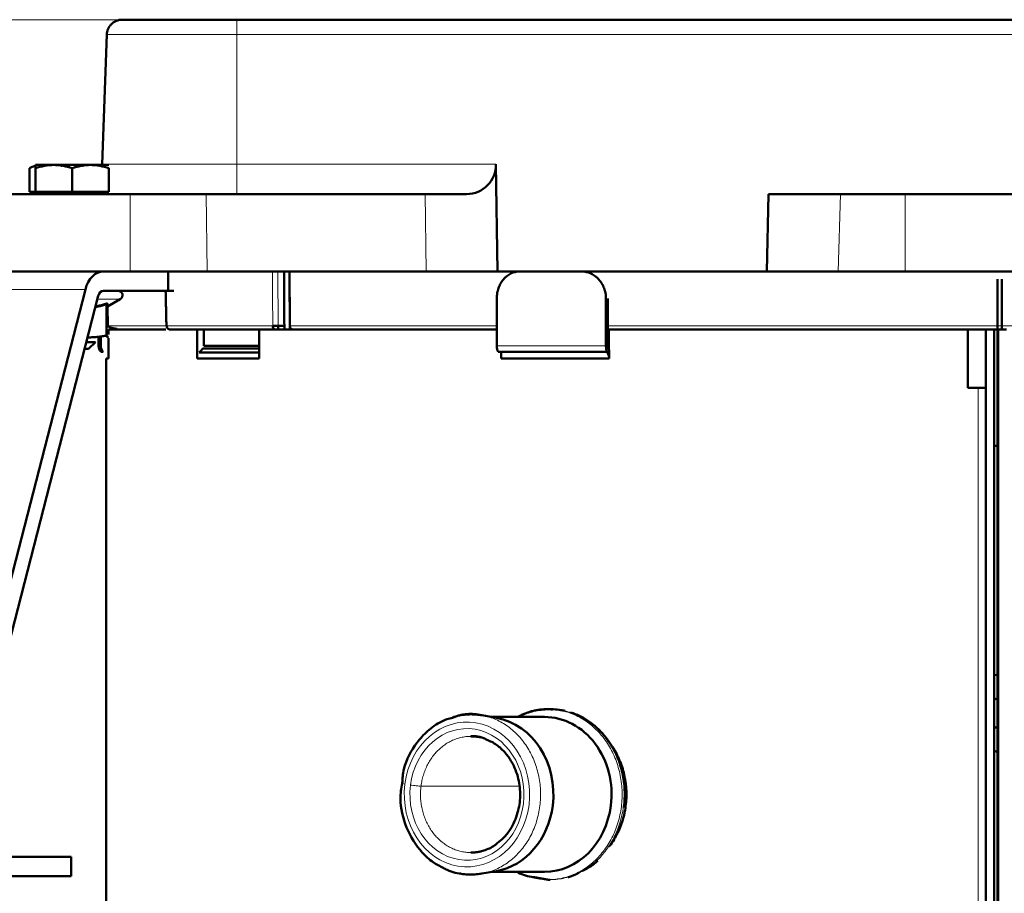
# Model space of a CAD drawing. Header units: millimetres. Extents: x 5 to 579, y 5 to 290.
# Tile 8 of 85: x 91 to 116, y 161 to 183. Entities that reach past the tile are written whole.
import ezdxf

# ---------------------------------------------------------------- set-up
doc = ezdxf.new("R2010")
doc.units = ezdxf.units.MM
doc.layers.add('1', color=7, linetype='Continuous', true_color=0xffffff)
doc.styles.add('Arial', font='Arial')
doc.dimstyles.new('DIMSTYLE_BRK_2', dxfattribs={"dimtxt": 0.18, "dimasz": 0.18, "dimexe": 0.18, "dimexo": 0.0625, "dimgap": 0.09, "dimtad": 0, "dimtih": 1, "dimtoh": 1, "dimdec": 4, "dimzin": 0, "dimdsep": 46, "dimtxsty": 'Standard', "dimcen": 0.09, "dimadec": 0, "dimazin": 0, "dimtfac": 1, "dimtdec": 4, "dimtofl": 0, "dimtmove": 0, "dimatfit": 3, "dimfxl": 1, "dimtolj": 1, "dimtzin": 0, "dimarcsym": 0})
doc.dimstyles.new('DIMSTYLE_BRK_5', dxfattribs={"dimtxt": 0.18, "dimasz": 0.18, "dimexe": 0.18, "dimexo": 0.0625, "dimgap": 0.09, "dimtad": 0, "dimtih": 1, "dimtoh": 1, "dimdec": 4, "dimzin": 0, "dimdsep": 46, "dimtxsty": 'Standard', "dimcen": 0.09, "dimadec": 0, "dimazin": 0, "dimtfac": 1, "dimtdec": 4, "dimtofl": 0, "dimtmove": 0, "dimatfit": 3, "dimfxl": 1, "dimtolj": 1, "dimtzin": 0, "dimarcsym": 0})
doc.dimstyles.get("Standard").update_dxf_attribs({"dimtxt": 0.18, "dimasz": 0.18, "dimexe": 0.18, "dimexo": 0.0625, "dimgap": 0.09, "dimtad": 0, "dimtih": 1, "dimtoh": 1, "dimdec": 4, "dimzin": 0, "dimdsep": 46, "dimtxsty": 'Standard', "dimcen": 0.09, "dimadec": 0, "dimazin": 0, "dimtfac": 1, "dimtdec": 4, "dimtofl": 0, "dimtmove": 0, "dimatfit": 3, "dimfxl": 1, "dimtolj": 1, "dimtzin": 0, "dimarcsym": 0})

# ---------------------------------------------------------------- blocks, each defined once
blk = doc.blocks.new('_U0')
at = {"layer": '1', "color": 92, "linetype": 'Continuous', "lineweight": 13}
for p, q in [((82.435296, 183.462127), (71.017748, 183.462127)), ((93.434118, 183.462127), (85.435296, 183.462127)), ((73.017748, 181.212127), (73.017748, 61.592127)), ((91.520699, 59.342127), (71.017748, 59.342127)), ((116.140699, 59.342127), (94.520699, 59.342127))]:
    blk.add_line(p, q, dxfattribs=at)
at = {"layer": '1', "color": 92}
for points in [[(73.392748, 181.212127), (72.642748, 181.212127), (73.017748, 183.462127)], [(72.642748, 61.592127), (73.392748, 61.592127), (73.017748, 59.342127)]]:
    blk.add_solid(points, dxfattribs=at)
at = {"layer": 'Defpoints', "color": 0}
for p in [(93.434118, 183.462127), (73.017748, 59.342127), (116.140699, 59.342127)]:
    blk.add_point(p, dxfattribs=at)
at = {"layer": '1', "color": 1, "lineweight": 13, "insert": (68.505748, 121.402127), "char_height": 3, "attachment_point": 2, "rotation": 90, "style": 'Arial'}
blk.add_mtext('\\A1;1241', dxfattribs=at)
blk = doc.blocks.new('_U0-2')
at = {"layer": '1', "color": 92, "lineweight": 13}
for p, q in [((83.935296, 171.462127), (83.935296, 190.416338)), ((93.434118, 183.462127), (81.935296, 183.462127)), ((88.71054, 178.962127), (81.935296, 178.962127))]:
    blk.add_line(p, q, dxfattribs=at)
at = {"layer": '1', "color": 92, "lineweight": 18}
for points in [[(83.935296, 183.462127), (83.332411, 185.712125), (84.538182, 185.712129)], [(83.935296, 178.962127), (84.538182, 176.712129), (83.332411, 176.712125)]]:
    blk.add_solid(points, dxfattribs=at)
at = {"layer": '1', "color": 1, "linetype": 'Continuous', "lineweight": 13, "insert": (83.482412, 186.189674), "char_height": 3, "attachment_point": 7, "rotation": 90, "line_spacing_factor": 0.824923, "style": 'Arial'}
blk.add_mtext('\\fArial|b0|i0;\\W1.0000;45', dxfattribs=at)
blk = doc.blocks.new('_U7')
at = {"layer": '1', "color": 92, "linetype": 'Continuous', "lineweight": 13}
for p, q in [((100.890699, 263.562127), (71.017748, 263.562127)), ((73.017748, 261.312127), (73.017748, 185.712127)), ((82.435296, 183.462127), (71.017748, 183.462127)), ((93.434118, 183.462127), (85.435296, 183.462127))]:
    blk.add_line(p, q, dxfattribs=at)
at = {"layer": '1', "color": 92}
for points in [[(73.392748, 261.312127), (72.642748, 261.312127), (73.017748, 263.562127)], [(72.642748, 185.712127), (73.392748, 185.712127), (73.017748, 183.462127)]]:
    blk.add_solid(points, dxfattribs=at)
at = {"layer": 'Defpoints', "color": 0}
for p in [(102.628942, 263.562127), (73.017748, 183.462127), (93.434118, 183.462127)]:
    blk.add_point(p, dxfattribs=at)
at = {"layer": '1', "color": 1, "lineweight": 13, "insert": (68.454748, 223.512127), "char_height": 3, "attachment_point": 2, "rotation": 90, "style": 'Arial'}
blk.add_mtext('\\A1;\\fArial|b0|i0;\\C1;800', dxfattribs=at)

msp = doc.modelspace()

# ---------------------------------------------------------------- linework, layer by layer
at = {"layer": '1', "color": 7, "linetype": 'Continuous', "lineweight": 50}
for p, q in [((93.43412, 183.46213), (96.3907, 183.46213)), ((96.3907, 183.46213), (135.8907, 183.46213)), ((92.91766, 179.73421), (93.03436, 183.07609)), ((91.1907, 179.71213), (91.6657, 179.71213)), ((91.6657, 179.71213), (92.6157, 179.71213)), ((93.0907, 179.71213), (92.6157, 179.71213)), ((103.11963, 176.96213), (103.07953, 179.73421)), ((91.04373, 179.62728), (91.04373, 179.02213)), ((91.1907, 179.62728), (91.1907, 179.02213)), ((92.1407, 179.62728), (92.1407, 179.02213)), ((93.0907, 179.02213), (93.0907, 179.62728)), ((88.71054, 178.96213), (93.6407, 178.96213)), ((91.04373, 179.02213), (91.1907, 179.02213)), ((91.1907, 179.02213), (92.1407, 179.02213)), ((92.1407, 179.02213), (93.0907, 179.02213)), ((93.6407, 178.96213), (95.59885, 178.96213)), ((101.25226, 178.96213), (95.59885, 178.96213)), ((102.31815, 178.96213), (101.25226, 178.96213)), ((110.07258, 176.96213), (110.11291, 178.96213)), ((111.96913, 178.96213), (110.11291, 178.96213)), ((113.6407, 178.96213), (111.96913, 178.96213)), ((118.6407, 178.96213), (113.6407, 178.96213)), ((88.6407, 176.96213), (93.6407, 176.96213)), ((93.6407, 176.96213), (95.62778, 176.96213)), ((94.61557, 176.46213), (94.61557, 176.96213)), ((101.28119, 176.96213), (95.62778, 176.96213)), ((101.28119, 176.96213), (103.11963, 176.96213)), ((110.07258, 176.96213), (103.11963, 176.96213)), ((111.90865, 176.96213), (110.07258, 176.96213)), ((113.6407, 176.96213), (111.90865, 176.96213)), ((118.6407, 176.96213), (113.6407, 176.96213)), ((116.0207, 148.46213), (116.0207, 176.76213)), ((116.1407, 176.76213), (116.1407, 175.4621)), ((88.82438, 162.29092), (92.48171, 176.50154)), ((94.61557, 176.46213), (92.94683, 176.46213)), ((94.61557, 176.46213), (94.76202, 176.46213)), ((92.81394, 176.33053), (89.15661, 162.11991)), ((93.05437, 176.05908), (93.38364, 176.24919)), ((103.10032, 176.26213), (103.10032, 175.04468)), ((105.91788, 176.26213), (105.91788, 175.04468)), ((105.97049, 175.04468), (105.97049, 176.26213)), ((93.0307, 175.31072), (93.0307, 176.11525)), ((93.05644, 176.06029), (93.06517, 175.56013)), ((93.07613, 175.46213), (93.07613, 175.33415)), ((94.556, 175.46213), (93.07613, 175.46213)), ((93.17416, 175.50499), (93.17416, 175.46213)), ((94.57397, 175.5597), (94.58056, 175.56038)), ((95.3662, 174.71213), (95.3662, 175.46213)), ((95.54034, 175.46213), (95.54034, 175.04468)), ((97.39759, 175.46213), (96.96619, 175.46213)), ((96.96619, 175.46213), (96.96619, 174.71213)), ((97.55711, 175.46213), (97.39758, 175.46213)), ((97.4581, 175.46213), (97.45775, 175.5604)), ((97.45775, 175.56038), (97.61728, 175.56038)), ((103.10028, 175.46213), (97.55711, 175.46213)), ((105.99405, 175.46213), (105.99405, 174.9495)), ((115.2607, 175.46213), (105.99405, 175.46213)), ((115.72113, 175.46213), (115.2607, 175.46213)), ((115.2607, 173.96213), (115.2607, 175.46213)), ((115.9407, 175.46213), (115.7207, 175.46213)), ((115.7207, 146.46213), (115.7207, 175.46213)), ((115.9407, 146.46213), (115.9407, 175.46213)), ((116.04076, 175.46213), (115.94083, 175.46213)), ((116.0407, 175.46213), (116.0407, 146.46213)), ((116.2607, 175.46213), (116.0407, 175.46213)), ((92.50681, 175.13713), (92.7407, 175.13713)), ((92.5907, 175.26213), (92.53896, 175.26213)), ((92.5657, 174.96213), (92.7407, 175.13713)), ((92.8207, 175.26216), (92.8207, 175.04468)), ((92.8775, 175.04468), (92.8775, 175.26214)), ((93.07613, 175.2387), (93.07613, 174.92325)), ((92.46178, 174.96213), (92.5657, 174.96213)), ((92.94178, 174.88911), (92.88514, 174.88911)), ((93.07702, 174.92325), (93.07613, 174.92325)), ((93.07613, 174.92325), (93.07702, 174.92325)), ((93.07702, 174.92325), (93.07702, 174.71213)), ((95.47037, 174.92325), (95.42213, 174.86769)), ((95.42213, 174.86769), (96.96618, 174.86769)), ((95.51401, 174.97396), (95.46844, 174.92325)), ((95.46844, 174.92325), (95.47037, 174.92325)), ((95.51401, 174.97396), (96.96617, 174.97396)), ((95.54034, 175.04468), (96.96617, 175.04468)), ((103.13635, 174.88911), (105.94613, 174.88911)), ((103.21216, 174.71213), (103.21216, 174.88911)), ((105.94613, 174.88911), (105.99272, 174.78284)), ((106.00556, 174.92325), (105.98333, 174.97396)), ((105.99405, 174.92325), (106.00556, 174.92325)), ((106.00556, 174.71213), (106.00556, 174.92325)), ((93.0207, 174.71213), (93.07702, 174.71213)), ((93.0207, 174.71213), (93.0207, 147.43713)), ((96.96619, 174.71213), (95.3662, 174.71213)), ((103.21216, 174.71213), (106.00556, 174.71213)), ((115.52602, 173.96213), (115.2607, 173.96213)), ((115.7207, 173.96213), (115.52602, 173.96213)), ((115.94079, 172.46213), (116.04074, 172.46213)), ((103.09316, 165.43903), (102.71101, 165.50668)), ((104.3307, 165.46213), (102.9627, 165.46213)), ((104.4807, 165.66213), (104.4307, 165.66213)), ((92.11814, 161.85151), (89.2895, 161.85151)), ((92.11814, 161.85151), (92.11814, 161.35151)), ((102.71211, 161.41777), (103.09316, 161.48522)), ((102.9627, 161.46213), (104.3307, 161.46213)), ((92.11814, 161.35151), (89.2895, 161.35151)), ((104.4307, 161.26213), (104.4807, 161.26213))]:
    msp.add_line(p, q, dxfattribs=at)
at = {"layer": '1', "color": 2, "linetype": 'Continuous', "lineweight": 13}
for p, q in [((96.3907, 183.07609), (135.8907, 183.07609)), ((96.3907, 179.73421), (96.3907, 183.07609)), ((96.3907, 179.73421), (103.07953, 179.73421)), ((93.6407, 176.96213), (93.6407, 178.96213)), ((95.59885, 178.96213), (95.62778, 176.96213)), ((101.25226, 178.96213), (101.28119, 176.96213)), ((111.90865, 176.96213), (111.96913, 178.96213)), ((113.6407, 176.96213), (113.6407, 178.96213)), ((97.45279, 176.96213), (97.45775, 175.56038)), ((92.48171, 176.50154), (88.94617, 176.50154)), ((93.38364, 176.24919), (92.79294, 176.24919)), ((92.8775, 175.04468), (92.8207, 175.04468)), ((103.10032, 175.04468), (105.91788, 175.04468)), ((115.52602, 146.46213), (115.52602, 173.96213)), ((115.94241, 165.22069), (115.94241, 165.90328)), ((103.6967, 163.6767), (101.14502, 163.6767))]:
    msp.add_line(p, q, dxfattribs=at)
at = {"layer": '1', "color": 7, "linetype": 'Continuous', "lineweight": 50}
for centre, radius, start, end in [((93.32658, 176.34801), 0.11412, 300, 90), ((93.0407, 175.04468), 0.22, 180, 225)]:
    msp.add_arc(centre, radius, start, end, dxfattribs=at)
for centre, major_axis, ratio, start_param, end_param in [((102.27864, 179.76213), (-0.58694, 0.57262), 0.951819, 2.36853834, 3.90442808), ((92.94683, 176.26213), (0, -0.7), 0.707107, 3.14159265, 4.36332313), ((92.94683, 176.26213), (0, 0.2), 0.707107, 0, 1.22173048), ((93.09697, 175.04468), (0, -0.22), 0.997564, 4.71238898, 5.49778714), ((103.22334, 175.04468), (0, 0.22), 0.559193, 1.57079633, 2.35619449), ((106.01432, 175.04468), (0, 0.22), 0.438371, 1.57079633, 2.35619449), ((106.01432, 175.04468), (0, -0.1), 0.438371, 4.71238898, 5.49778714), ((105.96172, 174.71213), (0, -0.1), 0.438371, 1.57079633, 2.35619449), ((104.3307, 163.46213), (0, -2), 0.866025, 1.42725491, 3.14158275), ((102.8307, 163.46213), (0, -2), 0.866025, 1.42725491, 2.98951003), ((102.8307, 163.46213), (0, -2), 0.866025, 0.1521119, 1.42725491), ((104.3307, 163.46213), (0, -2), 0.866025, 6.2831754, 7.71044021)]:
    msp.add_ellipse(centre, major_axis=major_axis, ratio=ratio, start_param=start_param, end_param=end_param, dxfattribs=at)
at = {"layer": '1', "color": 2, "linetype": 'Continuous', "lineweight": 13}
for major_axis, start_param, end_param in [((0, -1.86923), 1.42725491, 4.56884756), ((0, -1.7), 1.42725491, 4.56884756), ((0, -1.86923), 4.56884756, 7.71044021), ((0, -1.7), 4.56884756, 7.71044021)]:
    msp.add_ellipse((102.3307, 163.46213), major_axis=major_axis, ratio=0.866025, start_param=start_param, end_param=end_param, dxfattribs=at)
at = {"layer": '1', "color": 7, "linetype": 'Continuous', "lineweight": 50}
for points, knots in [([(93.03436, 183.07609), (93.03525, 183.10167), (93.03861, 183.12717), (93.05013, 183.17705), (93.05829, 183.20144), (93.07911, 183.24821), (93.09177, 183.27059), (93.12114, 183.31253), (93.13784, 183.33208), (93.17467, 183.36764), (93.19479, 183.38365), (93.23773, 183.41154), (93.26054, 183.42341), (93.30801, 183.44259), (93.33267, 183.44989), (93.38292, 183.45966), (93.40852, 183.46213), (93.43412, 183.46213)], [0, 0, 0, 0, 0.125, 0.125, 0.25, 0.25, 0.375, 0.375, 0.5, 0.5, 0.625, 0.625, 0.75, 0.75, 0.875, 0.875, 1, 1, 1, 1]), ([(91.18922, 179.69233), (91.18596, 179.69135), (91.1827, 179.69033), (91.13379, 179.67452), (91.0886, 179.65318), (91.04373, 179.62728)], [0, 0, 0, 0, 0.06651109, 0.06651109, 1, 1, 1, 1]), ([(91.6657, 179.71213), (91.62524, 179.71213), (91.58502, 179.71013), (91.50506, 179.70239), (91.46531, 179.69666), (91.34667, 179.67452), (91.2684, 179.65318), (91.1907, 179.62728)], [0, 0, 0, 0, 0.25, 0.25, 0.5, 0.5, 1, 1, 1, 1]), ([(91.1907, 179.62728), (91.1907, 179.63372), (91.1907, 179.6399), (91.1907, 179.64872), (91.1907, 179.65159), (91.1907, 179.65716), (91.1907, 179.65987), (91.1907, 179.67296), (91.1907, 179.68201), (91.1907, 179.69677), (91.1907, 179.70248), (91.1907, 179.71014), (91.1907, 179.71212), (91.1907, 179.71212)], [0, 0, 0, 0, 0.12512336, 0.12512336, 0.18768504, 0.18768504, 0.25024672, 0.25024672, 0.50049344, 0.50049344, 0.75074017, 0.75074017, 1, 1, 1, 1]), ([(91.6657, 179.71213), (91.67578, 179.71213), (91.68587, 179.712), (91.70103, 179.71163), (91.70609, 179.71148), (91.71619, 179.71111), (91.74141, 179.71002), (91.76653, 179.70818), (91.82661, 179.70236), (91.86639, 179.69661), (91.98503, 179.67444), (92.06319, 179.65311), (92.1407, 179.62728)], [0, 0, 0, 0, 0.0625, 0.0625, 0.09375, 0.09375, 0.125, 0.25, 0.25, 0.5, 0.5, 1, 1, 1, 1]), ([(91.85852, 179.68844), (91.86046, 179.68876), (91.8624, 179.68908), (91.9101, 179.69677), (91.956, 179.70248), (92.04811, 179.71016), (92.09432, 179.71213), (92.1407, 179.71213)], [0, 0, 0, 0, 0.02077787, 0.02077787, 0.51038893, 0.51038893, 1, 1, 1, 1]), ([(92.42632, 179.68787), (92.42392, 179.68827), (92.42151, 179.68867), (92.37333, 179.69649), (92.32713, 179.7023), (92.2746, 179.70672), (92.26875, 179.70718), (92.25708, 179.70804), (92.23957, 179.70924), (92.22209, 179.71016), (92.18715, 179.71164), (92.16391, 179.71213), (92.1407, 179.71213)], [0, 0, 0, 0, 0.0256379, 0.0256379, 0.51281895, 0.51281895, 0.57371658, 0.57371658, 0.63461421, 0.75640948, 0.75640948, 1, 1, 1, 1]), ([(92.6157, 179.71213), (92.57524, 179.71213), (92.53502, 179.71013), (92.45506, 179.70239), (92.41531, 179.69666), (92.29667, 179.67452), (92.2184, 179.65318), (92.1407, 179.62728)], [0, 0, 0, 0, 0.25, 0.25, 0.5, 0.5, 1, 1, 1, 1]), ([(92.6157, 179.71213), (92.62578, 179.71213), (92.63587, 179.712), (92.65103, 179.71163), (92.65609, 179.71148), (92.66619, 179.71111), (92.69141, 179.71002), (92.71653, 179.70818), (92.77661, 179.70236), (92.81639, 179.69661), (92.93503, 179.67444), (93.01319, 179.65311), (93.0907, 179.62728)], [0, 0, 0, 0, 0.0625, 0.0625, 0.09375, 0.09375, 0.125, 0.25, 0.25, 0.5, 0.5, 1, 1, 1, 1]), ([(92.11815, 178.96213), (92.14375, 178.96213), (92.19494, 178.96459), (92.27103, 178.97562), (92.34571, 178.99389), (92.3951, 179.01114), (92.41979, 179.02117), (92.42077, 179.02157)], [0, 0, 0, 0, 0.24744819, 0.49489638, 0.74234457, 0.98979276, 1, 1, 1, 1]), ([(97.61728, 175.56038), (97.61687, 175.68197), (97.61529, 176.14922), (97.61371, 176.61647), (97.61254, 176.96213)], [0, 0, 0, 0, 0.26022372, 1, 1, 1, 1]), ([(103.68652, 176.96213), (103.66698, 176.96213), (103.64763, 176.96099), (103.60926, 176.9565), (103.59026, 176.95316), (103.5526, 176.94428), (103.53394, 176.93875), (103.51084, 176.93044), (103.50623, 176.9287), (103.49704, 176.92509), (103.49245, 176.92322), (103.47875, 176.91739), (103.46974, 176.91325), (103.44307, 176.90009), (103.40846, 176.88057), (103.37571, 176.85716), (103.35184, 176.83814), (103.34401, 176.83155), (103.33243, 176.82129), (103.3286, 176.81781), (103.321, 176.81072), (103.31723, 176.80711), (103.29861, 176.78883), (103.28444, 176.77344), (103.25751, 176.74118), (103.24475, 176.72431), (103.22063, 176.68909), (103.20927, 176.67073), (103.19596, 176.64684), (103.19334, 176.64202), (103.1882, 176.63227), (103.18568, 176.62735), (103.17828, 176.61254), (103.17357, 176.60255), (103.1601, 176.57226), (103.14388, 176.53102), (103.13108, 176.4881), (103.12277, 176.45526), (103.12022, 176.44421), (103.11556, 176.42188), (103.11345, 176.41059), (103.10783, 176.37668), (103.10221, 176.33121), (103.10032, 176.28524), (103.10032, 176.26213)], [0, 0, 0, 0, 0.0625, 0.0625, 0.125, 0.125, 0.1875, 0.1875, 0.203125, 0.203125, 0.21875, 0.21875, 0.25, 0.25, 0.3125, 0.375, 0.375, 0.40625, 0.40625, 0.421875, 0.421875, 0.4375, 0.4375, 0.5, 0.5, 0.5625, 0.5625, 0.625, 0.625, 0.640625, 0.640625, 0.65625, 0.65625, 0.6875, 0.6875, 0.75, 0.8125, 0.8125, 0.84375, 0.84375, 0.875, 0.875, 0.9375, 1, 1, 1, 1]), ([(105.91788, 176.26213), (105.91788, 176.28524), (105.91583, 176.33121), (105.90975, 176.37668), (105.90366, 176.41059), (105.90137, 176.42188), (105.89632, 176.44421), (105.89356, 176.45526), (105.88457, 176.4881), (105.87072, 176.53102), (105.85319, 176.57226), (105.83864, 176.60255), (105.83356, 176.61254), (105.82558, 176.62735), (105.82286, 176.63227), (105.81731, 176.64202), (105.81449, 176.64684), (105.80015, 176.67073), (105.78792, 176.68909), (105.76197, 176.72431), (105.74826, 176.74118), (105.71937, 176.77344), (105.70418, 176.78883), (105.68425, 176.80711), (105.68021, 176.81072), (105.67208, 176.81781), (105.66799, 176.82129), (105.65561, 176.83155), (105.64724, 176.83814), (105.62177, 176.85716), (105.58685, 176.88057), (105.55007, 176.90009), (105.52177, 176.91325), (105.51222, 176.91739), (105.49771, 176.92322), (105.49284, 176.92509), (105.48311, 176.9287), (105.47823, 176.93044), (105.4538, 176.93875), (105.4341, 176.94428), (105.3944, 176.95316), (105.3744, 176.9565), (105.3341, 176.96099), (105.31379, 176.96213), (105.29333, 176.96213)], [0, 0, 0, 0, 0.0625, 0.125, 0.125, 0.15625, 0.15625, 0.1875, 0.1875, 0.25, 0.3125, 0.3125, 0.34375, 0.34375, 0.359375, 0.359375, 0.375, 0.375, 0.4375, 0.4375, 0.5, 0.5, 0.5625, 0.5625, 0.578125, 0.578125, 0.59375, 0.59375, 0.625, 0.625, 0.6875, 0.75, 0.75, 0.78125, 0.78125, 0.796875, 0.796875, 0.8125, 0.8125, 0.875, 0.875, 0.9375, 0.9375, 1, 1, 1, 1]), ([(92.74676, 176.06662), (92.76955, 176.0695), (92.79228, 176.073), (92.82412, 176.07874), (92.83328, 176.08048), (92.85156, 176.08414), (92.87894, 176.08991), (92.90616, 176.09644), (92.96044, 176.11043), (92.99639, 176.121), (93.03214, 176.13257)], [0, 0, 0, 0, 0.23624039, 0.23624039, 0.33171034, 0.33171034, 0.4271803, 0.6181202, 0.6181202, 1, 1, 1, 1]), ([(93.03214, 176.13257), (93.03509, 176.13353), (93.03781, 176.13427), (93.0409, 176.13491), (93.0415, 176.13502), (93.04266, 176.13522), (93.04433, 176.13546), (93.04579, 176.13556), (93.0471, 176.13556), (93.04751, 176.13554), (93.04829, 176.13548), (93.04865, 176.13543), (93.04965, 176.13524), (93.0502, 176.13504), (93.05108, 176.13454), (93.05142, 176.13422), (93.05185, 176.13348), (93.05195, 176.13305), (93.05195, 176.13257)], [0, 0, 0, 0, 0.25, 0.25, 0.3125, 0.3125, 0.375, 0.5, 0.5, 0.5625, 0.5625, 0.625, 0.625, 0.75, 0.75, 0.875, 0.875, 1, 1, 1, 1]), ([(93.05195, 176.13257), (93.05161, 176.1095), (93.0513, 176.09055), (93.05096, 176.07087), (93.05086, 176.06577), (93.05073, 176.05885), (93.0507, 176.05703), (93.0507, 176.05696), (93.0507, 176.05696), (93.0507, 176.05696)], [0, 0, 0, 0, 0.49681726, 0.49681726, 0.7452259, 0.7452259, 0.99363453, 0.99363453, 1, 1, 1, 1]), ([(93.0307, 176.11525), (92.95865, 176.09203), (92.88601, 176.07298), (92.79027, 176.05586), (92.76795, 176.05243), (92.74554, 176.04958)], [0, 0, 0, 0, 0.76764381, 0.76764381, 1, 1, 1, 1]), ([(93.06517, 175.56038), (93.0652, 175.55108), (93.08196, 175.53356), (93.14912, 175.50946), (93.22545, 175.49255), (93.28159, 175.4819), (93.30028, 175.47851)], [0, 0, 0, 0, 0.34089571, 0.64881143, 0.89085435, 1, 1, 1, 1]), ([(94.58056, 175.56038), (94.58077, 175.54752), (94.58586, 175.52161), (94.60639, 175.489), (94.6367, 175.46721), (94.66058, 175.46213), (94.67239, 175.46213)], [0, 0, 0, 0, 0.2499955, 0.49999399, 0.7499955, 1, 1, 1, 1]), ([(94.67239, 175.46213), (94.81419, 175.46213), (95.16491, 175.46213), (95.83211, 175.46213), (96.60051, 175.46213), (97.16629, 175.46213), (97.39758, 175.46213)], [0, 0, 0, 0, 0.19687118, 0.46217138, 0.78743253, 1, 1, 1, 1]), ([(97.39758, 175.46213), (97.38727, 175.46213), (97.36642, 175.46721), (97.33996, 175.489), (97.32203, 175.52161), (97.31759, 175.54752), (97.31741, 175.56038)], [0, 0, 0, 0, 0.2500045, 0.50000601, 0.7500045, 1, 1, 1, 1]), ([(97.31741, 175.56038), (97.32521, 175.56015), (97.34518, 175.55978), (97.38304, 175.55959), (97.42311, 175.55978), (97.44733, 175.56015), (97.45775, 175.56038)], [0, 0, 0, 0, 0.25000003, 0.50000004, 0.75000003, 1, 1, 1, 1]), ([(97.83676, 175.46213), (97.82454, 175.46213), (97.78612, 175.46213), (97.70439, 175.46213), (97.61828, 175.46213), (97.57239, 175.46213), (97.55711, 175.46213)], [0, 0, 0, 0, 0.19424715, 0.50520363, 0.81620697, 1, 1, 1, 1]), ([(93.0307, 175.31072), (92.99403, 175.30314), (92.95737, 175.29629), (92.88403, 175.28427), (92.84737, 175.27911), (92.77403, 175.27074), (92.73737, 175.26753), (92.66403, 175.26322), (92.62737, 175.26213), (92.5907, 175.26213)], [0, 0, 0, 0, 0.25, 0.25, 0.5, 0.5, 0.75, 0.75, 1, 1, 1, 1]), ([(93.0407, 175.31072), (93.0407, 175.31103), (93.04048, 175.31127), (93.0398, 175.31151), (93.03952, 175.31157), (93.03885, 175.31166), (93.03846, 175.31168), (93.03759, 175.31168), (93.0371, 175.31166), (93.03603, 175.31157), (93.03487, 175.31145), (93.03357, 175.31125), (93.03218, 175.31101), (93.03145, 175.31087), (93.0307, 175.31072)], [0, 0, 0, 0, 0.25, 0.25, 0.375, 0.375, 0.5, 0.5, 0.625, 0.625, 0.75, 0.875, 0.875, 1, 1, 1, 1]), ([(93.0407, 175.26213), (93.0407, 175.26221), (93.0407, 175.2633), (93.0407, 175.26754), (93.0407, 175.27076), (93.0407, 175.27913), (93.0407, 175.28429), (93.0407, 175.2933), (93.0407, 175.29812), (93.0407, 175.30338), (93.0407, 175.30698), (93.0407, 175.30883), (93.0407, 175.31072)], [0, 0, 0, 0, 0.24339646, 0.24339646, 0.49559764, 0.49559764, 0.74779882, 0.74779882, 0.87389941, 0.9369497, 0.9369497, 1, 1, 1, 1]), ([(93.04124, 175.27378), (93.04321, 175.27416), (93.04517, 175.27454), (93.05701, 175.27688), (93.06688, 175.27904), (93.07676, 175.2814)], [0, 0, 0, 0, 0.16607063, 0.16607063, 1, 1, 1, 1]), ([(115.9414, 166.54207), (115.94636, 166.54307), (115.95132, 166.54404), (115.98389, 166.55015), (116.01156, 166.55415), (116.03932, 166.55698)], [0, 0, 0, 0, 0.15247525, 0.15247525, 1, 1, 1, 1]), ([(116.03936, 165.94908), (116.03547, 165.94806), (116.01903, 165.94349), (116.00292, 165.93788), (115.98473, 165.93052), (115.97571, 165.92662), (115.96679, 165.92236), (115.96087, 165.91944), (115.95792, 165.91794), (115.95019, 165.91389), (115.94544, 165.91127), (115.94075, 165.90857)], [0, 0, 0, 0, 0.11351947, 0.4808964, 0.4808964, 0.66458486, 0.7564291, 0.7564291, 0.84827333, 0.84827333, 1, 1, 1, 1]), ([(102.71028, 165.50681), (102.70541, 165.50767), (102.58457, 165.52843), (102.34425, 165.54102), (102.10255, 165.49856), (101.98061, 165.46162), (101.97209, 165.45896)], [0, 0, 0, 0, 0.01983705, 0.49214783, 0.96445861, 1, 1, 1, 1]), ([(104.43044, 165.66212), (104.39699, 165.66212), (104.23884, 165.6573), (103.97025, 165.61011), (103.74581, 165.51915), (103.64361, 165.46562)], [0, 0, 0, 0, 0.12371728, 0.58491871, 1, 1, 1, 1]), ([(104.85278, 165.61977), (104.81976, 165.62736), (104.78657, 165.63394), (104.69154, 165.6498), (104.62939, 165.6566), (104.53824, 165.66138), (104.50934, 165.66213), (104.48044, 165.66213)], [0, 0, 0, 0, 0.26952833, 0.26952833, 0.76865485, 0.76865485, 1, 1, 1, 1]), ([(106.38973, 163.12293), (106.40531, 163.23731), (106.42955, 163.60334), (106.33578, 164.21681), (106.06365, 164.76565), (105.76118, 165.12498), (105.46242, 165.37156), (105.19787, 165.52649), (105.02391, 165.56959), (104.9993, 165.57471)], [0, 0, 0, 0, 0.10867751, 0.34331717, 0.57725043, 0.69121631, 0.81063715, 0.97346822, 1, 1, 1, 1]), ([(101.95587, 165.44033), (101.86014, 165.41941), (101.63015, 165.3436), (101.31633, 165.11799), (100.95819, 164.72517), (100.70466, 164.25452), (100.66362, 163.87541), (100.66147, 163.75029)], [0, 0, 0, 0, 0.13524344, 0.33985217, 0.51686013, 0.84701222, 1, 1, 1, 1]), ([(115.93969, 165.2163), (115.94281, 165.21449), (115.95729, 165.20633), (115.97226, 165.19909), (115.99031, 165.19142), (115.99944, 165.1878), (116.00875, 165.1845), (116.01499, 165.18238), (116.01814, 165.18135), (116.02756, 165.17841), (116.03386, 165.1766), (116.0402, 165.17496)], [0, 0, 0, 0, 0.09949531, 0.45998558, 0.45998558, 0.64023071, 0.73035328, 0.73035328, 0.82047585, 0.82047585, 1, 1, 1, 1]), ([(102.68958, 164.93204), (102.66536, 164.93773), (102.64099, 164.94262), (102.57445, 164.95372), (102.53208, 164.95836), (102.47042, 164.96159), (102.4512, 164.9621), (102.43199, 164.96213)], [0, 0, 0, 0, 0.28596017, 0.28596017, 0.77772314, 0.77772314, 1, 1, 1, 1]), ([(102.84001, 164.87534), (102.93051, 164.84198), (103.10285, 164.75184), (103.3202, 164.54934), (103.52372, 164.26235), (103.67376, 163.88343), (103.72152, 163.42521), (103.65373, 162.96775), (103.4904, 162.60285), (103.29536, 162.34846), (103.17297, 162.2464), (103.1146, 162.20633)], [0, 0, 0, 0, 0.0991852, 0.20180769, 0.28994953, 0.43294196, 0.56700715, 0.69518165, 0.84054198, 0.92919405, 1, 1, 1, 1]), ([(106.09289, 164.68168), (106.10372, 164.66488), (106.11432, 164.64789), (106.1591, 164.57394), (106.19106, 164.51524), (106.23526, 164.42427), (106.24938, 164.39346), (106.26621, 164.35433), (106.26954, 164.34647), (106.2761, 164.33074), (106.2858, 164.30709), (106.29508, 164.28331), (106.32507, 164.20376), (106.34611, 164.1392), (106.38236, 164.00831), (106.39757, 163.94196), (106.41598, 163.84109), (106.42138, 163.80724), (106.42835, 163.75612), (106.43156, 163.73047), (106.43434, 163.7047), (106.4361, 163.68749), (106.43693, 163.67886), (106.44398, 163.60121), (106.44708, 163.53242), (106.44719, 163.39529), (106.44418, 163.32695), (106.43211, 163.19073), (106.42304, 163.12283), (106.40782, 163.03826), (106.40296, 163.0129), (106.39767, 162.98759), (106.39404, 162.97071), (106.39217, 162.96228), (106.38264, 162.92028), (106.37428, 162.88701), (106.3471, 162.78823), (106.32615, 162.72371), (106.27875, 162.59732), (106.25229, 162.53544), (106.20844, 162.44461), (106.18548, 162.39969), (106.16094, 162.35553), (106.1484, 162.33358), (106.14417, 162.32628), (106.13565, 162.31175), (106.13135, 162.30452), (106.09233, 162.23978), (106.05541, 162.18456), (106.01535, 162.13028), (106.01437, 162.12895), (106.01339, 162.12763)], [0, 0, 0, 0, 0.02266076, 0.02266076, 0.09769641, 0.09769641, 0.13521423, 0.13521423, 0.14459368, 0.14459368, 0.15397314, 0.17273205, 0.17273205, 0.24776769, 0.24776769, 0.32280333, 0.32280333, 0.36032115, 0.36032115, 0.37908006, 0.38845952, 0.38845952, 0.39783897, 0.39783897, 0.47287462, 0.47287462, 0.54791026, 0.54791026, 0.6229459, 0.6229459, 0.64170481, 0.65108427, 0.65108427, 0.66046372, 0.66046372, 0.69798154, 0.69798154, 0.77301718, 0.77301718, 0.84805283, 0.84805283, 0.88557065, 0.90432956, 0.90432956, 0.91370901, 0.91370901, 0.92308847, 0.92308847, 0.99812411, 0.99812411, 1, 1, 1, 1]), ([(116.0395, 164.56726), (116.03716, 164.5675), (116.03483, 164.56774), (116.00133, 164.57139), (115.9704, 164.57624), (115.93972, 164.58253)], [0, 0, 0, 0, 0.0696999, 0.0696999, 1, 1, 1, 1]), ([(100.66147, 163.75029), (100.63108, 163.61732), (100.58281, 163.2351), (100.74118, 162.58089), (101.07764, 162.03523), (101.4321, 161.71524), (101.62732, 161.60827), (101.71755, 161.56939)], [0, 0, 0, 0, 0.14870835, 0.43327247, 0.72645033, 0.88038441, 1, 1, 1, 1]), ([(103.1146, 162.20633), (103.09354, 162.18686), (102.98855, 162.09775), (102.84566, 162.03718), (102.72762, 162.00396), (102.70916, 161.9992)], [0, 0, 0, 0, 0.17878209, 0.87180763, 1, 1, 1, 1]), ([(102.42941, 161.96213), (102.45271, 161.9621), (102.476, 161.9628), (102.54172, 161.96681), (102.58406, 161.97181), (102.6541, 161.98411), (102.68197, 161.99009), (102.70964, 161.99712)], [0, 0, 0, 0, 0.24745992, 0.24745992, 0.69902913, 0.69902913, 1, 1, 1, 1]), ([(105.32807, 161.49921), (105.37689, 161.52091), (105.51367, 161.59034), (105.63724, 161.68651), (105.71257, 161.75781)], [0, 0, 0, 0, 0.34566583, 1, 1, 1, 1]), ([(101.71755, 161.56939), (101.75101, 161.54863), (101.91378, 161.45755), (102.25505, 161.38581), (102.55284, 161.3905), (102.71132, 161.41764)], [0, 0, 0, 0, 0.11267184, 0.54025747, 1, 1, 1, 1]), ([(102.15283, 161.4203), (102.16293, 161.41841), (102.28893, 161.39611), (102.47726, 161.38623), (102.65393, 161.40738), (102.71337, 161.418)], [0, 0, 0, 0, 0.05452273, 0.67942509, 1, 1, 1, 1]), ([(103.65045, 161.44393), (103.71159, 161.41275), (103.84154, 161.35873), (103.97848, 161.33581), (104.05112, 161.32988)], [0, 0, 0, 0, 0.48382459, 1, 1, 1, 1])]:
    msp.add_open_spline(points, degree=3, knots=knots, dxfattribs=at)
at = {"layer": '1', "color": 2, "linetype": 'Continuous', "lineweight": 13}
for points, knots in [([(96.3907, 183.46213), (96.3907, 183.46212), (96.3907, 183.45966), (96.3907, 183.44989), (96.3907, 183.44259), (96.3907, 183.42341), (96.3907, 183.41154), (96.3907, 183.38365), (96.3907, 183.36764), (96.3907, 183.33208), (96.3907, 183.31253), (96.3907, 183.27059), (96.3907, 183.24821), (96.3907, 183.20144), (96.3907, 183.17705), (96.3907, 183.12717), (96.3907, 183.10167), (96.3907, 183.07609)], [0, 0, 0, 0, 0.125, 0.125, 0.25, 0.25, 0.375, 0.375, 0.5, 0.5, 0.625, 0.625, 0.75, 0.75, 0.875, 0.875, 1, 1, 1, 1]), ([(92.91766, 179.73421), (92.91767, 179.73421), (92.92324, 179.73421), (92.94552, 179.73421), (92.96222, 179.73421), (93.00657, 179.73421), (93.03422, 179.73421), (93.1002, 179.73421), (93.13854, 179.73421), (93.22552, 179.73421), (93.27418, 179.73421), (93.38133, 179.73421), (93.43983, 179.73421), (93.56612, 179.73421), (93.6339, 179.73421), (93.77811, 179.73421), (93.85452, 179.73421), (94.01526, 179.73421), (94.09957, 179.73421), (94.27528, 179.73421), (94.36668, 179.73421), (94.55568, 179.73421), (94.65329, 179.73421), (94.85375, 179.73421), (94.95662, 179.73421), (95.16663, 179.73421), (95.27377, 179.73421), (95.49129, 179.73421), (95.60167, 179.73421), (95.82461, 179.73421), (95.93717, 179.73421), (96.16339, 179.73421), (96.27704, 179.73421), (96.3907, 179.73421)], [0, 0, 0, 0, 0.0625, 0.0625, 0.125, 0.125, 0.1875, 0.1875, 0.25, 0.25, 0.3125, 0.3125, 0.375, 0.375, 0.4375, 0.4375, 0.5, 0.5, 0.5625, 0.5625, 0.625, 0.625, 0.6875, 0.6875, 0.75, 0.75, 0.8125, 0.8125, 0.875, 0.875, 0.9375, 0.9375, 1, 1, 1, 1]), ([(96.3907, 179.73421), (96.3907, 179.70862), (96.3907, 179.65755), (96.3907, 179.58189), (96.3907, 179.50789), (96.3907, 179.43624), (96.3907, 179.36758), (96.3907, 179.30256), (96.3907, 179.24177), (96.3907, 179.18577), (96.3907, 179.13508), (96.3907, 179.09016), (96.3907, 179.05143), (96.3907, 179.01924), (96.3907, 178.99389), (96.3907, 178.97562), (96.3907, 178.96461), (96.3907, 178.96213), (96.3907, 178.96213)], [0, 0, 0, 0, 0.06252461, 0.12504921, 0.18757382, 0.25009843, 0.31262304, 0.37514764, 0.43767225, 0.50019686, 0.56272147, 0.62524607, 0.68777068, 0.75029529, 0.81281989, 0.8753445, 0.93786911, 1, 1, 1, 1]), ([(97.31251, 176.96213), (97.31349, 176.68096), (97.31513, 176.21371), (97.31676, 175.74646), (97.31741, 175.56038)], [0, 0, 0, 0, 0.60175883, 1, 1, 1, 1]), ([(94.55979, 176.46212), (94.56242, 176.34762), (94.56935, 176.04704), (94.57627, 175.74646), (94.58056, 175.56038)], [0, 0, 0, 0, 0.38093719, 1, 1, 1, 1]), ([(94.54874, 175.56038), (94.38078, 175.56038), (93.97855, 175.56038), (93.48358, 175.56038), (93.14144, 175.56038), (93.06517, 175.56038), (93.06517, 175.56038)], [0, 0, 0, 0, 0.17169974, 0.44779983, 0.72389991, 1, 1, 1, 1]), ([(94.58056, 175.56038), (94.66083, 175.56038), (94.90918, 175.56038), (95.44916, 175.56038), (96.16114, 175.56038), (96.83828, 175.56038), (97.19615, 175.56038), (97.31741, 175.56038)], [0, 0, 0, 0, 0.11096067, 0.33326886, 0.66673114, 0.88903933, 1, 1, 1, 1]), ([(103.08603, 175.56038), (102.51513, 175.56038), (101.60763, 175.56038), (100.42081, 175.56038), (99.15779, 175.56038), (98.29248, 175.56038), (97.75711, 175.56038)], [0, 0, 0, 0, 0.28082428, 0.46065551, 0.64048674, 1, 1, 1, 1]), ([(116.41325, 175.56038), (116.3224, 175.56038), (115.34528, 175.56038), (113.4819, 175.56038), (110.8585, 175.56038), (108.73004, 175.56038), (107.11129, 175.56038), (106.33585, 175.56038), (105.96808, 175.56038)], [0, 0, 0, 0, 0.0252168, 0.27120887, 0.51720094, 0.76319301, 0.88624009, 1, 1, 1, 1]), ([(104.21234, 163.16624), (104.22911, 163.30022), (104.23979, 163.57201), (104.18663, 163.97547), (104.06633, 164.35921), (103.8835, 164.70847), (103.64518, 165.00983), (103.36053, 165.25172), (103.04495, 165.42241), (102.8213, 165.4872), (102.71028, 165.50681)], [0, 0, 0, 0, 0.12565971, 0.25131943, 0.37697914, 0.50263885, 0.62829857, 0.75395828, 0.87961799, 1, 1, 1, 1]), ([(106.31636, 163.14742), (106.3342, 163.28993), (106.34556, 163.579), (106.28902, 164.00812), (106.16107, 164.41625), (105.96662, 164.78772), (105.71314, 165.10825), (105.41038, 165.36552), (105.06998, 165.54964), (104.73764, 165.64425), (104.52168, 165.66213), (104.43044, 165.66212)], [0, 0, 0, 0, 0.11452458, 0.22904916, 0.34357374, 0.45809832, 0.5726229, 0.68714748, 0.80167206, 0.91619664, 1, 1, 1, 1]), ([(106.36636, 163.14742), (106.37528, 163.21867), (106.38117, 163.29043), (106.38682, 163.43428), (106.38659, 163.50636), (106.38001, 163.65015), (106.37366, 163.72185), (106.3549, 163.8642), (106.3425, 163.93485), (106.31175, 164.07439), (106.2934, 164.14329), (106.25096, 164.27868), (106.22685, 164.34517), (106.17312, 164.47511), (106.14349, 164.53855), (106.07898, 164.66178), (106.04411, 164.72156), (105.96945, 164.8369), (105.92967, 164.89245), (105.84559, 164.99878), (105.80128, 165.04956), (105.70858, 165.14586), (105.66017, 165.19138), (105.55974, 165.27672), (105.50771, 165.31654), (105.40051, 165.39011), (105.34535, 165.42385), (105.23242, 165.48493), (105.17466, 165.51227), (105.0571, 165.56027), (104.9973, 165.58094), (104.90891, 165.6061), (104.88091, 165.6133), (104.85278, 165.61977)], [0, 0, 0, 0, 0.06468305, 0.06468305, 0.12936611, 0.12936611, 0.19404916, 0.19404916, 0.25873221, 0.25873221, 0.32341527, 0.32341527, 0.38809832, 0.38809832, 0.45278137, 0.45278137, 0.51746442, 0.51746442, 0.58214748, 0.58214748, 0.64683053, 0.64683053, 0.71151358, 0.71151358, 0.77619664, 0.77619664, 0.84087969, 0.84087969, 0.90556274, 0.90556274, 0.9702458, 0.9702458, 1, 1, 1, 1]), ([(102.43199, 164.96213), (102.40869, 164.96215), (102.38539, 164.96146), (102.31968, 164.95745), (102.27734, 164.95245), (102.19328, 164.93768), (102.15157, 164.92791), (102.06917, 164.9037), (102.02849, 164.88926), (101.94855, 164.85584), (101.90928, 164.83687), (101.83256, 164.79456), (101.7951, 164.77123), (101.72234, 164.72045), (101.68704, 164.69299), (101.61894, 164.63422), (101.58614, 164.6029), (101.52335, 164.5367), (101.49337, 164.50182), (101.4365, 164.42883), (101.40963, 164.39072), (101.35923, 164.31165), (101.33572, 164.27069), (101.29228, 164.18629), (101.27236, 164.14286), (101.23629, 164.05396), (101.22015, 164.00848), (101.1918, 163.91592), (101.1796, 163.86884), (101.15925, 163.77352), (101.1511, 163.72528), (101.14502, 163.6767)], [0, 0, 0, 0, 0.03766841, 0.03766841, 0.10640638, 0.10640638, 0.17514435, 0.17514435, 0.24388232, 0.24388232, 0.31262029, 0.31262029, 0.38135826, 0.38135826, 0.45009623, 0.45009623, 0.5188342, 0.5188342, 0.58757217, 0.58757217, 0.65631015, 0.65631015, 0.72504812, 0.72504812, 0.79378609, 0.79378609, 0.86252406, 0.86252406, 0.93126203, 0.93126203, 1, 1, 1, 1]), ([(101.14502, 163.6767), (101.13894, 163.62812), (101.13493, 163.57919), (101.13107, 163.48112), (101.13123, 163.43197), (101.13572, 163.33393), (101.14004, 163.28504), (101.15283, 163.18798), (101.16129, 163.13982), (101.18226, 163.04467), (101.19476, 162.9977), (101.2237, 162.90538), (101.24014, 162.86005), (101.27678, 162.77146), (101.29698, 162.7282), (101.34096, 162.64418), (101.36474, 162.60342), (101.41564, 162.52478), (101.44276, 162.48691), (101.50009, 162.41441), (101.5303, 162.37979), (101.59351, 162.31413), (101.62651, 162.28309), (101.69499, 162.22491), (101.73047, 162.19775), (101.80355, 162.14759), (101.84116, 162.12459), (101.91816, 162.08294), (101.95754, 162.06431), (102.0377, 162.03158), (102.07847, 162.01748), (102.16102, 161.99398), (102.2028, 161.98458), (102.28695, 161.97053), (102.32932, 161.9659), (102.39098, 161.96266), (102.4102, 161.96215), (102.42941, 161.96213)], [0, 0, 0, 0, 0.05730002, 0.05730002, 0.11460005, 0.11460005, 0.17190007, 0.17190007, 0.22920009, 0.22920009, 0.28650011, 0.28650011, 0.34380014, 0.34380014, 0.40110016, 0.40110016, 0.45840018, 0.45840018, 0.51570021, 0.51570021, 0.57300023, 0.57300023, 0.63030025, 0.63030025, 0.68760028, 0.68760028, 0.7449003, 0.7449003, 0.80220032, 0.80220032, 0.85950034, 0.85950034, 0.91680037, 0.91680037, 0.97410039, 0.97410039, 1, 1, 1, 1]), ([(102.71337, 161.418), (102.76979, 161.42808), (102.94081, 161.46837), (103.21631, 161.58353), (103.51878, 161.79464), (103.77976, 162.06982), (103.98924, 162.39852), (104.13916, 162.76809), (104.19556, 163.03225), (104.21234, 163.16624)], [0, 0, 0, 0, 0.07507322, 0.22922769, 0.38338215, 0.53753661, 0.69169107, 0.84584554, 1, 1, 1, 1]), ([(103.65492, 161.45277), (103.70102, 161.42904), (103.86384, 161.354), (104.1564, 161.27072), (104.53191, 161.25103), (104.90354, 161.31632), (105.257, 161.46407), (105.5787, 161.6886), (105.85628, 161.98129), (106.07908, 162.33088), (106.23854, 162.72395), (106.29852, 163.00491), (106.31636, 163.14742)], [0, 0, 0, 0, 0.04303676, 0.14936601, 0.25569526, 0.36202451, 0.46835376, 0.57468301, 0.68101225, 0.7873415, 0.89367075, 1, 1, 1, 1]), ([(104.48096, 161.26213), (104.51441, 161.26213), (104.54786, 161.26316), (104.64353, 161.26899), (104.70563, 161.27633), (104.82891, 161.29798), (104.89009, 161.31231), (105.01094, 161.34782), (105.0706, 161.369), (105.18786, 161.41801), (105.24544, 161.44584), (105.35797, 161.50789), (105.41291, 161.5421), (105.51963, 161.61659), (105.5714, 161.65686), (105.67129, 161.74306), (105.71939, 161.789), (105.81148, 161.88609), (105.85545, 161.93725), (105.93885, 162.0443), (105.97827, 162.10019), (106.05218, 162.21616), (106.08667, 162.27624), (106.15038, 162.40002), (106.1796, 162.46372), (106.2325, 162.59411), (106.25617, 162.66081), (106.29774, 162.79656), (106.31564, 162.86561), (106.34549, 163.00542), (106.35744, 163.07616), (106.36636, 163.14742)], [0, 0, 0, 0, 0.0369071, 0.0369071, 0.10569945, 0.10569945, 0.1744918, 0.1744918, 0.24328415, 0.24328415, 0.3120765, 0.3120765, 0.38086885, 0.38086885, 0.4496612, 0.4496612, 0.51845355, 0.51845355, 0.5872459, 0.5872459, 0.65603825, 0.65603825, 0.7248306, 0.7248306, 0.79362295, 0.79362295, 0.8624153, 0.8624153, 0.93120765, 0.93120765, 1, 1, 1, 1])]:
    msp.add_open_spline(points, degree=3, knots=knots, dxfattribs=at)
for points in [[(93.03436, 183.07609), (93.03437, 183.07609), (93.07763, 183.07609), (93.26986, 183.07609), (93.58202, 183.07609), (94.00211, 183.07609), (94.51399, 183.07609), (95.09805, 183.07609), (95.73153, 183.07609), (96.17138, 183.07609), (96.3907, 183.07609)], [(100.66649, 163.75802), (100.65078, 163.75836), (100.62837, 163.7574), (100.629, 163.75122), (100.66323, 163.74139), (100.70503, 163.73344), (100.72855, 163.72952)], [(100.8736, 163.70531), (100.89589, 163.70159), (100.94617, 163.69407), (101.02541, 163.68456), (101.0968, 163.67819), (101.13201, 163.6767), (101.14502, 163.6767)]]:
    msp.add_open_spline(points, degree=3, dxfattribs=at)
at = {"layer": '1', "color": 7, "linetype": 'Continuous', "lineweight": 50}
for points, degree in [([(97.7523, 176.96213), (97.7539, 176.49488), (97.7555, 176.02763), (97.75711, 175.56038)], 3), ([(97.75745, 175.46213), (97.75572, 175.96213), (97.75401, 176.46213), (97.7523, 176.96213)], 3), ([(94.55321, 176.46212), (94.57397, 175.5597)], 1), ([(97.61728, 175.56042), (97.61739, 175.52766), (97.6175, 175.49489), (97.61761, 175.46213)], 3), ([(97.75711, 175.56038), (97.75729, 175.54752), (97.7617, 175.52161), (97.77951, 175.489), (97.8058, 175.46721), (97.82652, 175.46213), (97.83676, 175.46213)], 3), ([(92.5907, 175.26213), (92.5739, 175.26213), (92.55709, 175.26236), (92.54029, 175.26281)], 3), ([(102.71098, 165.50669), (102.31635, 165.59714), (101.95587, 165.44033)], 2), ([(104.43081, 165.66212), (104.01007, 165.66915), (103.65314, 165.46697)], 2), ([(104.54694, 165.65032), (104.48081, 165.66212)], 1), ([(102.43015, 164.96212), (102.65023, 164.98406), (102.84001, 164.87534)], 2), ([(104.93663, 161.32126), (105.07909, 161.36253), (105.21279, 161.43251)], 2), ([(104.05112, 161.32988), (104.43058, 161.26213)], 1)]:
    msp.add_open_spline(points, degree=degree, dxfattribs=at)

# ---------------------------------------------------------------- dimensions: what is measured, and where the dimension line sits
at = {"layer": '1', "color": 1, "linetype": 'Continuous', "lineweight": 13}
dim = msp.add_linear_dim(base=(73.01775, 183.46213), p1=(102.62894, 263.56213), p2=(93.43412, 183.46213), angle=90, text='\\fArial|b0|i0;\\C1;800', dimstyle='DIMSTYLE_BRK_5', override={"dimtxt": 3, "dimasz": 2.25, "dimexe": 2, "dimexo": 0, "dimgap": 1.5, "dimtad": 1, "dimtih": 0, "dimtoh": 0, "dimdec": 3, "dimlfac": 1, "dimzin": 8, "dimdsep": 44, "dimlunit": 2, "dimpost": '', "dimtxsty": 'Arial', "dimsah": 1, "dimse1": 0, "dimse2": 0, "dimsd1": 0, "dimsd2": 0, "dimclrd": 92, "dimclre": 92, "dimclrt": 1, "dimtol": 0, "dimtm": -0.1, "dimtfac": 0.5, "dimtdec": 3, "dimtofl": 1, "dimtmove": 0, "dimtzin": 8, "dimlwd": 13, "dimlwe": 13}, dxfattribs=at)
dim.commit()
dim.dimension.update_dxf_attribs({"geometry": '_U7', "text_midpoint": (73.01775, 223.51213), "dimtype": 160})
for base, p2, dimstyle, override, picture, middle in [((83.9353, 178.96213), (88.71054, 178.96213), 'Standard', {"dimtxt": 3, "dimasz": 2.25, "dimexe": 2, "dimexo": 0, "dimgap": 1.5, "dimtad": 1, "dimtih": 0, "dimtoh": 0, "dimdec": 3, "dimlfac": 10, "dimzin": 8, "dimdsep": 44, "dimlunit": 2, "dimtxsty": 'Arial', "dimsah": 1, "dimse1": 0, "dimse2": 0, "dimsd1": 0, "dimsd2": 0, "dimclrd": 92, "dimclre": 92, "dimclrt": 1, "dimtol": 0, "dimtm": -0.1, "dimtfac": 0.5, "dimtdec": 3, "dimtofl": 1, "dimtmove": 0, "dimtzin": 8, "dimlwd": 13, "dimlwe": 13}, '_U0-2', (83.9353, 195.26113)), ((73.01775, 59.34213), (116.1407, 59.34213), 'DIMSTYLE_BRK_2', {"dimtxt": 3, "dimasz": 2.25, "dimexe": 2, "dimexo": 0, "dimgap": 1.5, "dimtad": 1, "dimtih": 0, "dimtoh": 0, "dimdec": 0, "dimlfac": 10, "dimzin": 8, "dimdsep": 44, "dimlunit": 2, "dimtxsty": 'Arial', "dimsah": 1, "dimse1": 0, "dimse2": 0, "dimsd1": 0, "dimsd2": 0, "dimclrd": 92, "dimclre": 92, "dimclrt": 1, "dimtol": 0, "dimtm": -0.1, "dimtfac": 0.5, "dimtdec": 3, "dimtofl": 1, "dimtmove": 0, "dimtzin": 8, "dimlwd": 13, "dimlwe": 13}, '_U0', (73.01775, 121.40213))]:
    dim = msp.add_linear_dim(base=base, p1=(93.43412, 183.46213), p2=p2, angle=90, dimstyle=dimstyle, override=override, dxfattribs=at)
    dim.commit()
    dim.dimension.update_dxf_attribs({"geometry": picture, "text_midpoint": middle, "dimtype": 160})

doc.saveas('drawing.dxf')
